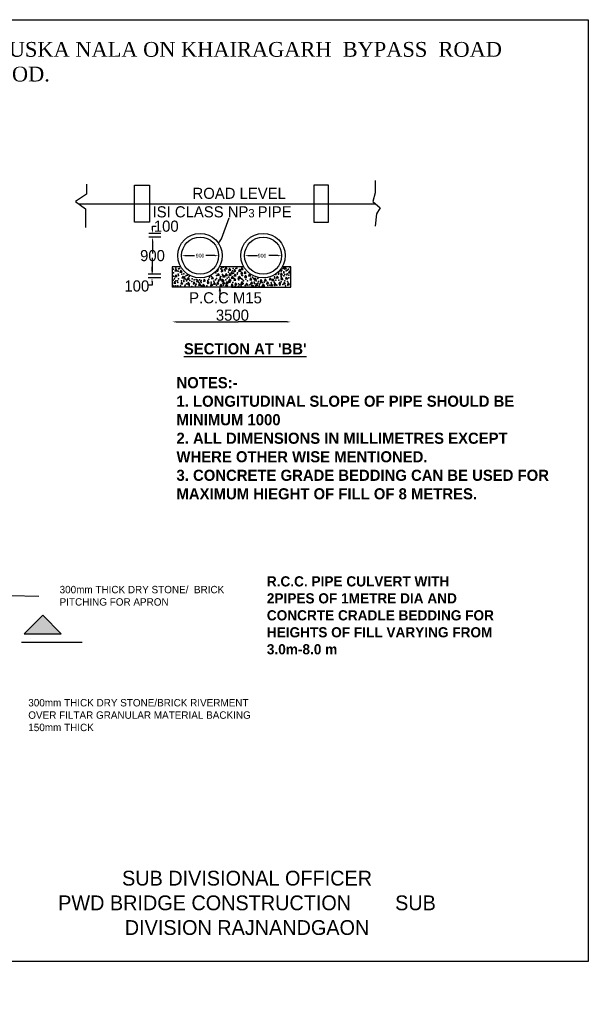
# Model space of a CAD drawing. Header units: inches. Extents: x 2258 to 46776, y 43776 to 70361.
# Tile 3 of 3: x 31429 to 46776, y 43776 to 70361. Entities that reach past the tile are written whole.
import ezdxf

# ---------------------------------------------------------------- set-up
doc = ezdxf.new("R2010")
doc.units = ezdxf.units.IN
doc.header["$MEASUREMENT"] = 0

msp = doc.modelspace()

# ---------------------------------------------------------------- hatches: boundary and pattern name
msp.add_hatch(color=256).paths.add_polyline_path([(32053, 53780), (32553, 53780), (32053, 54280), (31553, 53780)])

# ---------------------------------------------------------------- linework, layer by layer
for p, q in [((41025.9, 66019.1), (41025.9, 65685.1)), ((33236.2, 65918.9), (33236.2, 65651.7)), ((34532, 65390.1), (34532, 65890.1)), ((34532, 65890.1), (34932, 65890.1)), ((34932, 65890.1), (34932, 64890.1)), ((39763.4, 65890.1), (39363.4, 65890.1)), ((39363.4, 65890.1), (39363.4, 64890.1)), ((39763.4, 65390.1), (39763.4, 65890.1)), ((41025.9, 65685.1), (40959, 65451.3)), ((33236.2, 65651.7), (32935.3, 65451.3)), ((32935.3, 65451.3), (33202.8, 65250.9)), ((40959, 65451.3), (41159.6, 65284.3)), ((33017, 65390.1), (41032.4, 65390.1)), ((33202.8, 65250.9), (33202.8, 65050.5)), ((34532, 64890.1), (34532, 65390.1)), ((39763.4, 64890.1), (39763.4, 65390.1)), ((41159.6, 65284.3), (41059.3, 65117.3)), ((33202.8, 65050.5), (33202.8, 64749.9)), ((34932, 64890.1), (34532, 64890.1)), ((36878.5, 64445.8), (37085.8, 65011.9)), ((39363.4, 64890.1), (39763.4, 64890.1)), ((41059.3, 65117.3), (41025.9, 64783.3)), ((35012.9, 64690.3), (35012.9, 64790.4)), ((35012.9, 64790.4), (35113.1, 64790.4)), ((35234.7, 64590.1), (34912.8, 64590.1)), ((35234.7, 64490.1), (34912.8, 64490.1)), ((35234.7, 64490.1), (34912.8, 64490.1)), ((35012.9, 64389.9), (35012.9, 64050.3)), ((35012.9, 64389.9), (35012.9, 64289.7)), ((36822.7, 64362.7), (36878.5, 64445.8)), ((35798, 64090.1), (35798, 64090.3)), ((36798, 64090.1), (36798, 64090.3)), ((37498, 64090.1), (37498, 64090.3)), ((38498, 64090.1), (38498, 64090.3)), ((35012.9, 63590.3), (35012.9, 63929.9)), ((35898.2, 63990.1), (36146, 63990.1)), ((36697.8, 63990.1), (36450, 63990.1)), ((37598.2, 63990.1), (37846, 63990.1)), ((38397.8, 63990.1), (38150, 63990.1)), ((35000.1, 63590.3), (35000.1, 63690.4)), ((35548, 63690.1), (35548, 63140.1)), ((35778.4, 63690.1), (35548, 63690.1)), ((35639.3, 63629.3), (35618.5, 63570.4)), ((35618.5, 63570.4), (35677.5, 63580.8)), ((35677.5, 63580.8), (35639.3, 63629.3)), ((35776.5, 63596.7), (35755.7, 63537.7)), ((35755.7, 63537.7), (35814.7, 63548.1)), ((35814.7, 63548.1), (35776.5, 63596.7)), ((37478.4, 63690.1), (36817.6, 63690.1)), ((36887, 63616.3), (36866.1, 63557.3)), ((36866.1, 63557.3), (36925.2, 63567.7)), ((36925.2, 63567.7), (36887, 63616.3)), ((36991.5, 63681.5), (36970.6, 63622.6)), ((36970.6, 63622.6), (37029.7, 63633)), ((37029.7, 63633), (36991.5, 63681.5)), ((37089.5, 63648.9), (37068.6, 63589.9)), ((37068.6, 63589.9), (37127.7, 63600.3)), ((37127.7, 63600.3), (37089.5, 63648.9)), ((37141.7, 63557.5), (37120.9, 63498.6)), ((37179.9, 63509), (37141.7, 63557.5)), ((37226.6, 63616.3), (37205.8, 63557.3)), ((37205.8, 63557.3), (37264.8, 63567.7)), ((37264.8, 63567.7), (37226.6, 63616.3)), ((37357.3, 63622.8), (37336.4, 63563.8)), ((37336.4, 63563.8), (37395.5, 63574.2)), ((37395.5, 63574.2), (37357.3, 63622.8)), ((37416.1, 63557.5), (37395.2, 63498.6)), ((37422.6, 63668.5), (37401.8, 63609.5)), ((37401.8, 63609.5), (37460.8, 63619.9)), ((37454.3, 63509), (37416.1, 63557.5)), ((37460.8, 63619.9), (37422.6, 63668.5)), ((37507.5, 63564.1), (37486.7, 63505.1)), ((37545.7, 63515.5), (37507.5, 63564.1)), ((38748, 63690.1), (38517.6, 63690.1)), ((38591.9, 63681.5), (38571, 63622.6)), ((38571, 63622.6), (38630, 63633)), ((38630, 63633), (38591.9, 63681.5)), ((38709.4, 63577.1), (38688.6, 63518.1)), ((38747.6, 63528.6), (38709.4, 63577.1)), ((38748, 63140.1), (38748, 63690.1)), ((35234.7, 63490.1), (34899.9, 63490.1)), ((35234.7, 63390.1), (34899.9, 63390.1)), ((35234.7, 63490.1), (34912.8, 63490.1)), ((35000.1, 63289.9), (35000.1, 63189.7)), ((35606.7, 63296.5), (35585.8, 63237.5)), ((35644.8, 63247.9), (35606.7, 63296.5)), ((35639.3, 63472.7), (35618.5, 63413.7)), ((35618.5, 63413.7), (35677.5, 63424.1)), ((35677.5, 63424.1), (35639.3, 63472.7)), ((35796.1, 63276.9), (35775.3, 63218)), ((35834.3, 63228.4), (35796.1, 63276.9)), ((35828.7, 63440.1), (35807.9, 63381.1)), ((35807.9, 63381.1), (35866.9, 63391.5)), ((35866.9, 63391.5), (35828.7, 63440.1)), ((35972.5, 63400.9), (35951.6, 63341.9)), ((35951.6, 63341.9), (36010.6, 63352.4)), ((36010.6, 63352.4), (35972.5, 63400.9)), ((36129.2, 63283.5), (36108.4, 63224.5)), ((36167.4, 63234.9), (36129.2, 63283.5)), ((36220.7, 63342.2), (36199.8, 63283.2)), ((36199.8, 63283.2), (36258.9, 63293.6)), ((36258.9, 63293.6), (36220.7, 63342.2)), ((36410.1, 63355.2), (36389.3, 63296.3)), ((36389.3, 63296.3), (36448.3, 63306.7)), ((36448.3, 63306.7), (36410.1, 63355.2)), ((36508.1, 63309.6), (36487.3, 63250.6)), ((36546.3, 63261), (36508.1, 63309.6)), ((36625.7, 63420.5), (36604.8, 63361.5)), ((36604.8, 63361.5), (36663.9, 63371.9)), ((36663.9, 63371.9), (36625.7, 63420.5)), ((36769.4, 63276.9), (36748.5, 63218)), ((36782.4, 63511.9), (36761.6, 63452.9)), ((36761.6, 63452.9), (36820.6, 63463.3)), ((36807.6, 63228.4), (36769.4, 63276.9)), ((36820.6, 63463.3), (36782.4, 63511.9)), ((36841.2, 63387.9), (36820.4, 63328.9)), ((36820.4, 63328.9), (36879.4, 63339.3)), ((36879.4, 63339.3), (36841.2, 63387.9)), ((36906.6, 63355.2), (36885.7, 63296.3)), ((36885.7, 63296.3), (36944.7, 63306.7)), ((36919.6, 63290), (36898.8, 63231)), ((36944.7, 63306.7), (36906.6, 63355.2)), ((36932.7, 63466.2), (36911.8, 63407.2)), ((36911.8, 63407.2), (36970.9, 63417.6)), ((36957.8, 63241.4), (36919.6, 63290)), ((36970.9, 63417.6), (36932.7, 63466.2)), ((36998, 63505.3), (36977.2, 63446.4)), ((36977.2, 63446.4), (37036.2, 63456.8)), ((37017.6, 63290), (36996.8, 63231)), ((37036.2, 63456.8), (36998, 63505.3)), ((37055.8, 63241.4), (37017.6, 63290)), ((37076.4, 63322.6), (37055.6, 63263.6)), ((37055.6, 63263.6), (37114.6, 63274)), ((37096, 63511.9), (37075.2, 63452.9)), ((37075.2, 63452.9), (37134.2, 63463.3)), ((37096, 63368.3), (37075.2, 63309.3)), ((37075.2, 63309.3), (37134.2, 63319.7)), ((37114.6, 63274), (37076.4, 63322.6)), ((37134.2, 63463.3), (37096, 63511.9)), ((37134.2, 63319.7), (37096, 63368.3)), ((37120.9, 63498.6), (37179.9, 63509)), ((37161.3, 63433.5), (37140.5, 63374.6)), ((37140.5, 63374.6), (37199.5, 63385)), ((37199.5, 63385), (37161.3, 63433.5)), ((37226.6, 63381.3), (37205.8, 63322.4)), ((37205.8, 63322.4), (37264.8, 63332.8)), ((37233.2, 63492.3), (37212.3, 63433.3)), ((37212.3, 63433.3), (37271.4, 63443.7)), ((37264.8, 63332.8), (37226.6, 63381.3)), ((37271.4, 63443.7), (37233.2, 63492.3)), ((37363.8, 63433.5), (37343, 63374.6)), ((37343, 63374.6), (37402, 63385)), ((37402, 63385), (37363.8, 63433.5)), ((37395.2, 63498.6), (37454.3, 63509)), ((37422.6, 63290), (37401.8, 63231)), ((37460.8, 63241.4), (37422.6, 63290)), ((37486.7, 63505.1), (37545.7, 63515.5)), ((37520.6, 63459.7), (37499.7, 63400.7)), ((37499.7, 63400.7), (37558.8, 63411.1)), ((37558.8, 63411.1), (37520.6, 63459.7)), ((37625.1, 63492.3), (37604.3, 63433.3)), ((37604.3, 63433.3), (37663.3, 63443.7)), ((37663.3, 63443.7), (37625.1, 63492.3)), ((37657.8, 63387.9), (37636.9, 63328.9)), ((37636.9, 63328.9), (37695.9, 63339.3)), ((37695.9, 63339.3), (37657.8, 63387.9)), ((37683.9, 63283.5), (37663, 63224.5)), ((37722.1, 63234.9), (37683.9, 63283.5)), ((37781.9, 63387.9), (37761, 63328.9)), ((37761, 63328.9), (37820.1, 63339.3)), ((37820.1, 63339.3), (37781.9, 63387.9)), ((37938.6, 63348.7), (37917.8, 63289.7)), ((37917.8, 63289.7), (37976.8, 63300.1)), ((37976.8, 63300.1), (37938.6, 63348.7)), ((38056.2, 63361.8), (38035.4, 63302.8)), ((38035.4, 63302.8), (38094.4, 63313.2)), ((38094.4, 63313.2), (38056.2, 63361.8)), ((38115, 63283.5), (38094.2, 63224.5)), ((38153.2, 63234.9), (38115, 63283.5)), ((38186.9, 63394.4), (38166, 63335.4)), ((38166, 63335.4), (38225.1, 63345.8)), ((38225.1, 63345.8), (38186.9, 63394.4)), ((38258.7, 63368.3), (38237.9, 63309.3)), ((38237.9, 63309.3), (38296.9, 63319.7)), ((38296.9, 63319.7), (38258.7, 63368.3)), ((38376.3, 63440.1), (38355.5, 63381.1)), ((38355.5, 63381.1), (38414.5, 63391.5)), ((38414.5, 63391.5), (38376.3, 63440.1)), ((38441.6, 63276.9), (38420.8, 63218)), ((38479.8, 63228.4), (38441.6, 63276.9)), ((38487.3, 63524.9), (38466.5, 63465.9)), ((38466.5, 63465.9), (38525.5, 63476.3)), ((38500.4, 63394.4), (38479.6, 63335.4)), ((38479.6, 63335.4), (38538.6, 63345.8)), ((38525.5, 63476.3), (38487.3, 63524.9)), ((38538.6, 63345.8), (38500.4, 63394.4)), ((38565.7, 63276.9), (38544.9, 63218)), ((38603.9, 63228.4), (38565.7, 63276.9)), ((38624.5, 63414), (38603.7, 63355)), ((38603.7, 63355), (38662.7, 63365.4)), ((38662.7, 63365.4), (38624.5, 63414)), ((38688.6, 63518.1), (38747.6, 63528.6)), ((35000.1, 63189.7), (34899.9, 63189.7)), ((37998, 63140.1), (35548, 63140.1)), ((35585.8, 63237.5), (35644.8, 63247.9)), ((35775.3, 63218), (35834.3, 63228.4)), ((35979, 63270.4), (35958.2, 63211.4)), ((35958.2, 63211.4), (36017.2, 63221.8)), ((36017.2, 63221.8), (35979, 63270.4)), ((36108.4, 63224.5), (36167.4, 63234.9)), ((36279.5, 63244.3), (36258.6, 63185.3)), ((36258.6, 63185.3), (36317.7, 63195.7)), ((36317.7, 63195.7), (36279.5, 63244.3)), ((36384, 63224.7), (36363.1, 63165.8)), ((36363.1, 63165.8), (36422.2, 63176.2)), ((36422.2, 63176.2), (36384, 63224.7)), ((36487.3, 63250.6), (36546.3, 63261)), ((36599.5, 63237.8), (36578.7, 63178.8)), ((36578.7, 63178.8), (36637.7, 63189.2)), ((36637.7, 63189.2), (36599.5, 63237.8)), ((36677.9, 63270.4), (36657.1, 63211.4)), ((36657.1, 63211.4), (36716.1, 63221.8)), ((36716.1, 63221.8), (36677.9, 63270.4)), ((36748.5, 63218), (36807.6, 63228.4)), ((36831.3, 63028.8), (36831.3, 62847.9)), ((36854.3, 63224.7), (36833.5, 63165.8)), ((36833.5, 63165.8), (36892.5, 63176.2)), ((36892.5, 63176.2), (36854.3, 63224.7)), ((36898.8, 63231), (36957.8, 63241.4)), ((37004.5, 63224.7), (36983.7, 63165.8)), ((36983.7, 63165.8), (37042.7, 63176.2)), ((36996.8, 63231), (37055.8, 63241.4)), ((37042.7, 63176.2), (37004.5, 63224.7)), ((37154.8, 63231.3), (37133.9, 63172.3)), ((37133.9, 63172.3), (37193, 63182.7)), ((37148, 63140.1), (38748, 63140.1)), ((37193, 63182.7), (37154.8, 63231.3)), ((37252.8, 63257.4), (37231.9, 63198.4)), ((37231.9, 63198.4), (37291, 63208.8)), ((37291, 63208.8), (37252.8, 63257.4)), ((37401.8, 63231), (37460.8, 63241.4)), ((37546.7, 63250.8), (37525.9, 63191.9)), ((37525.9, 63191.9), (37584.9, 63202.3)), ((37584.9, 63202.3), (37546.7, 63250.8)), ((37663, 63224.5), (37722.1, 63234.9)), ((37814.5, 63237.8), (37793.7, 63178.8)), ((37793.7, 63178.8), (37852.7, 63189.2)), ((37852.7, 63189.2), (37814.5, 63237.8)), ((37997.4, 63231.3), (37976.6, 63172.3)), ((37976.6, 63172.3), (38035.6, 63182.7)), ((38035.6, 63182.7), (37997.4, 63231.3)), ((37998, 63140.1), (38748, 63140.1)), ((38094.2, 63224.5), (38153.2, 63234.9)), ((38226.1, 63231.3), (38205.2, 63172.3)), ((38205.2, 63172.3), (38264.2, 63182.7)), ((38264.2, 63182.7), (38226.1, 63231.3)), ((38311, 63257.4), (38290.1, 63198.4)), ((38290.1, 63198.4), (38349.2, 63208.8)), ((38349.2, 63208.8), (38311, 63257.4)), ((38420.8, 63218), (38479.8, 63228.4)), ((38544.9, 63218), (38603.9, 63228.4)), ((38676.8, 63263.9), (38655.9, 63204.9)), ((38655.9, 63204.9), (38715, 63215.3)), ((38715, 63215.3), (38676.8, 63263.9)), ((35648.2, 62201.6), (37325, 62201.6)), ((38647.8, 62201.6), (37325, 62201.6)), ((31182, 54813.9), (31950.2, 54796.2)), ((32053, 54280), (31553, 53780)), ((32053, 54280), (32553, 53780)), ((31553, 53780), (32053, 53780)), ((32053, 53780), (32553, 53780)), ((31478.5, 53558.5), (33116.4, 53558.5))]:
    msp.add_line(p, q)
msp.add_lwpolyline([(2257.9, 70361.4), (46775.6, 70361.4), (46775.6, 44930.2), (2257.9, 44930.2)], close=True)
for centre, radius in [((36298, 63990.1), 600), ((36298, 63990.1), 500), ((37998, 63990.1), 600), ((37998, 63990.1), 500)]:
    msp.add_circle(centre, radius)
for p in [(35581.8, 63627.2), (35647.1, 63653.3), (35705.9, 63575), (35718.9, 63633.7), (35745.1, 63640.2), (36770.6, 63575), (36783.7, 63607.6), (36862.1, 63633.7), (36888.2, 63659.8), (36933.9, 63679.4), (36953.5, 63620.7), (36973.1, 63581.5), (37064.6, 63542.4), (37175.6, 63581.5), (37195.2, 63640.2), (37267.1, 63646.8), (37293.2, 63653.3), (38488.6, 63568.5), (38501.6, 63594.6), (38540.8, 63640.2), (38553.9, 63672.9), (38560.4, 63555.4), (38619.2, 63581.5), (38658.4, 63594.6), (38684.6, 63627.2), (38730.3, 63666.3), (35575.2, 63327), (35581.8, 63529.3), (35581.8, 63437.9), (35607.9, 63366.2), (35647.1, 63314), (35692.8, 63307.4), (35705.9, 63490.1), (35712.4, 63451), (35718.9, 63366.2), (35797.3, 63314), (35803.9, 63490.1), (35856.1, 63496.7), (35856.1, 63327), (35862.7, 63294.4), (35875.7, 63372.7), (35882.3, 63418.4), (35914.9, 63359.6), (35921.4, 63451), (35928, 63307.4), (35960.6, 63464), (36006.4, 63424.9), (36019.4, 63320.5), (36078.2, 63294.4), (36084.7, 63366.2), (36137, 63333.5), (36195.8, 63346.6), (36280.7, 63333.5), (36319.9, 63294.4), (36326.4, 63320.5), (36502.8, 63320.5), (36535.5, 63359.6), (36555.1, 63411.8), (36594.3, 63274.8), (36600.8, 63437.9), (36672.6, 63300.9), (36711.8, 63333.5), (36724.9, 63522.8), (36738, 63457.5), (36738, 63372.7), (36796.8, 63327), (36796.8, 63294.4), (36842.5, 63405.3), (36855.5, 63424.9), (36901.3, 63477.1), (36907.8, 63457.5), (36992.7, 63457.5), (36992.7, 63340.1), (37025.4, 63385.7), (37077.6, 63411.8), (37201.7, 63516.2), (37201.7, 63379.2), (37299.7, 63490.1), (37306.3, 63529.3), (37325.9, 63366.2), (37338.9, 63411.8), (37345.5, 63340.1), (37417.3, 63366.2), (37423.8, 63464), (37443.4, 63457.5), (37443.4, 63346.6), (37469.6, 63307.4), (37534.9, 63359.6), (37580.6, 63307.4), (37711.3, 63405.3), (37743.9, 63372.7), (37757, 63274.8), (37815.8, 63307.4), (37855, 63372.7), (37874.6, 63294.4), (38031.3, 63274.8), (38299.2, 63274.8), (38305.7, 63418.4), (38312.2, 63385.7), (38344.9, 63483.6), (38344.9, 63327), (38416.7, 63490.1), (38423.3, 63516.2), (38423.3, 63327), (38482.1, 63424.9), (38482.1, 63379.2), (38482.1, 63281.3), (38495.1, 63398.8), (38560.4, 63522.8), (38560.4, 63444.5), (38586.6, 63483.6), (38586.6, 63314), (38638.8, 63470.6), (38651.9, 63503.2), (38658.4, 63294.4), (38691.1, 63464), (38697.6, 63392.3), (35588.3, 63176.9), (35640.6, 63176.9), (35699.3, 63268.3), (35699.3, 63176.9), (35771.2, 63176.9), (35882.3, 63170.4), (35895.3, 63196.5), (35928, 63229.1), (36006.4, 63183.4), (36078.2, 63157.3), (36169.7, 63183.4), (36189.3, 63222.6), (36267.6, 63268.3), (36326.4, 63261.7), (36339.5, 63176.9), (36476.7, 63176.9), (36509.3, 63235.6), (36594.3, 63229.1), (36744.5, 63190), (36927.4, 63190), (36960.1, 63248.7), (37182.2, 63268.3), (37247.5, 63163.9), (37267.1, 63242.2), (37267.1, 63196.5), (37332.4, 63229.1), (37332.4, 63163.9), (37371.6, 63203), (37404.2, 63170.4), (37410.8, 63203), (37443.4, 63222.6), (37456.5, 63235.6), (37515.3, 63183.4), (37587.1, 63196.5), (37639.4, 63203), (37691.7, 63183.4), (37730.9, 63176.9), (37770, 63235.6), (37796.2, 63176.9), (37855, 63248.7), (37894.2, 63176.9), (37900.7, 63216.1), (37926.8, 63255.2), (37972.5, 63268.3), (37972.5, 63170.4), (38024.8, 63163.9), (38129.3, 63183.4), (38181.6, 63190), (38214.2, 63255.2), (38312.2, 63183.4), (38371, 63196.5), (38449.4, 63196.5), (38527.8, 63209.5), (38599.6, 63176.9), (38665, 63190)]:
    msp.add_point(p)
for points in [[(34996.2, 64690.3), (35029.6, 64690.3), (35012.9, 64590.1)], [(34996.2, 64389.9), (35029.6, 64389.9), (35012.9, 64490.1)], [(34996.2, 64389.9), (35029.6, 64389.9), (35012.9, 64490.1)], [(36836.5, 64353.4), (36808.8, 64372), (36766.8, 64279.5)], [(35898.2, 64006.8), (35898.2, 63973.4), (35798, 63990.1)], [(36697.8, 64006.8), (36697.8, 63973.4), (36798, 63990.1)], [(37598.2, 64006.8), (37598.2, 63973.4), (37498, 63990.1)], [(38397.8, 64006.8), (38397.8, 63973.4), (38498, 63990.1)], [(34983.4, 63590.3), (35016.8, 63590.3), (35000.1, 63490.1)], [(34996.2, 63590.3), (35029.6, 63590.3), (35012.9, 63490.1)], [(34983.4, 63289.9), (35016.8, 63289.9), (35000.1, 63390.1)], [(36801.2, 63028.8), (36861.4, 63028.8), (36831.3, 63209.6)], [(35648.2, 62218.3), (35648.2, 62184.9), (35548, 62201.6)], [(38647.8, 62218.3), (38647.8, 62184.9), (38748, 62201.6)]]:
    msp.add_solid(points)

# ---------------------------------------------------------------- texts
msp.add_text('900', height=100.18).set_placement((37856.1, 63940))
for s, insert, char_height, width, attachment_point in [('\\pt7364;{\\fTimes New Roman|b1|i0|c0|p18;CONSTRUCTION OF 900 MM DIA  TWO ROW H.P.C ON APPROACH ROAD OF \\fTimes New Roman|b0|i0|c0|p18;MUSKA NALA ON KHAIRAGARH  BYPASS  ROAD ON RAJNANDGAON -  KAWARDHA RAOD.}', (26319.4, 69759.8), 400, 36933.403, 2), ('{\\fVrinda|b0|i0|c0|p2;ROAD LEVEL}', (36093.8, 65823.5), 300, 10376.843, 1), ('{\\fVrinda|b0|i0|c0|p2;ISI CLASS NP\\H0.75x;3 \\H1.333x;PIPE}', (35015.7, 65324), 300, 10376.843, 1), ('{\\fVrinda|b0|i0|c0|p2;P.C.C M15}', (36003, 63002.4), 300, 10376.843, 1), ("{\\fVrinda|b1|i0|c0|p2;\\LSECTION AT 'BB'}", (35860.7, 61626), 300, 4237.408, 1), ('{\\fVrinda|b1|i0|c0|p2;NOTES:-\\P1. LONGITUDINAL SLOPE OF PIPE SHOULD BE MINIMUM 1000\\P2. ALL DIMENSIONS IN MILLIMETRES EXCEPT WHERE OTHER WISE MENTIONED.\\P3. CONCRETE GRADE BEDDING CAN BE USED FOR MAXIMUM HIEGHT OF FILL OF 8 METRES.}', (35660.8, 60710.8), 300, 10386.695, 1), ('{\\fVrinda|b1|i0|c0|p2;R.C.C. PIPE CULVERT WITH 2PIPES OF 1METRE DIA AND CONCRTE CRADLE BEDDING FOR HEIGHTS OF FILL VARYING FROM 3.0m-8.0 m}', (38099.6, 55334.1), 275, 6260.622, 1), ('{\\fVrinda|b0|i0|c0|p2;300mm THICK DRY STONE/  BRICK PITCHING FOR APRON}', (32507, 55074.3), 200, 4766.408, 1), ('{\\fVrinda|b0|i0|c0|p2;300mm THICK DRY STONE/BRICK RIVERMENT \\POVER FILTAR GRANULAR MATERIAL BACKING \\P150mm THICK}', (31661, 52019.3), 200, 5900.72, 1), ('{\\fVrinda|b0|i0|c0|p2;SUB DIVISIONAL OFFICER\\PPWD BRIDGE CONSTRUCTION        SUB DIVISION RAJNANDGAON }', (37565, 47382.7), 400, 12403.505, 2), ('{\\fVrinda|b0|i0|c0|p2;\\C2;     }', (32507, 43776.5), 200, 3330.744, 1)]:
    msp.add_mtext(s, dxfattribs=dict(insert=insert, char_height=char_height, width=width, attachment_point=attachment_point))
at = {"attachment_point": 5}
for s, insert, char_height in [('100', (35385, 64784.6), 300), ('900', (35012.9, 63990.1), 300), ('900', (36298, 63990.1), 100.18), ('\\A1;100', (34590.5, 63170.2), 300), ('3500', (37170.1, 62381.3), 300)]:
    msp.add_mtext(s, dxfattribs=dict(at, insert=insert, char_height=char_height))

doc.saveas('drawing.dxf')
